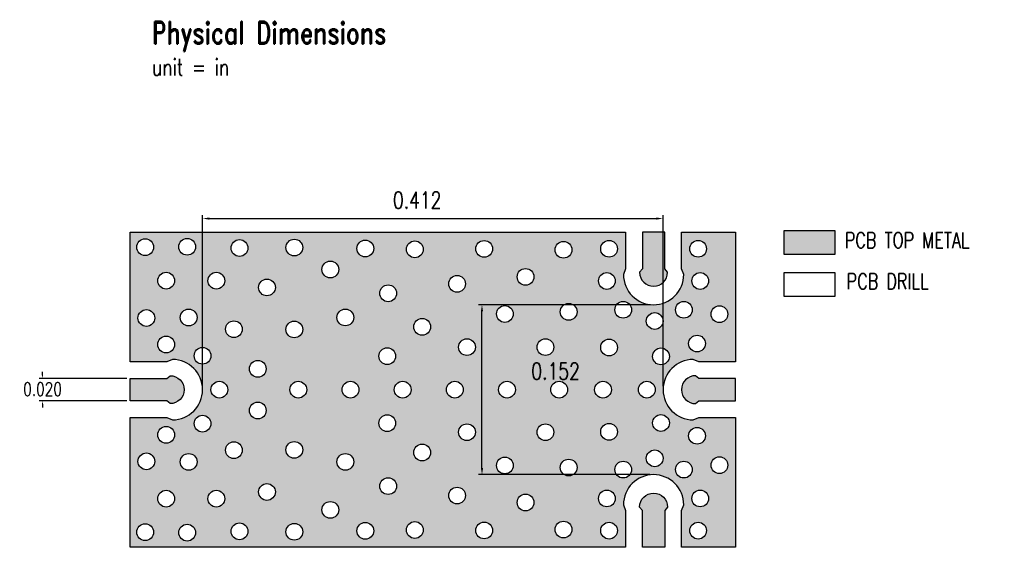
# Model space of a CAD drawing. Extents: x 103.772 to 104.653, y 120.459 to 120.931.
import ezdxf

# ---------------------------------------------------------------- set-up
doc = ezdxf.new("R2010")
doc.units = 0
doc.header["$MEASUREMENT"] = 0
doc.layers.get('0').update_dxf_attribs({"linetype": 'CONTINUOUS'})
doc.layers.get('Defpoints').update_dxf_attribs({"linetype": 'CONTINUOUS'})
for name, color, linetype in [('BOTTOM SELECTIVE', 251, 'CONTINUOUS'), ('LAYER_4', 130, 'CONTINUOUS'), ('PLATE UP', 233, 'CONTINUOUS'), ('RESISTOR', 250, 'CONTINUOUS'), ('SputAu_Bot', 23, 'CONTINUOUS')]:
    doc.layers.add(name, color=color, linetype=linetype)
doc.layers.add('LAYER_9', color=7, linetype='CONTINUOUS', true_color=0xcd6928)
doc.styles.add('ROMAND', font='romand.shx', dxfattribs={"width": 0.75, "bigfont": 'whgdtxt.shx'})
doc.dimstyles.get("Standard").update_dxf_attribs({"dimtxt": 0.18, "dimasz": 0.18, "dimexe": 0.18, "dimexo": 0.0625, "dimgap": 0.09, "dimtad": 0, "dimtih": 1, "dimtoh": 1, "dimdec": 4, "dimzin": 0, "dimdsep": 46, "dimtxsty": 'Standard', "dimcen": 0.09, "dimadec": 0, "dimazin": 0, "dimtfac": 1, "dimtdec": 4, "dimtofl": 0, "dimtmove": 0, "dimatfit": 3, "dimfxl": 1, "dimtolj": 1, "dimtzin": 0, "dimarcsym": 0})

# ---------------------------------------------------------------- blocks, each defined once
blk = doc.blocks.new('*D11')
at = {"color": 0, "lineweight": -2, "transparency": 16777216}
for p, q in [((103.79244, 120.61271), (103.79244, 120.61571)), ((103.86773, 120.60971), (103.78944, 120.60971)), ((103.86773, 120.58971), (103.78944, 120.58971)), ((103.79244, 120.58671), (103.79244, 120.58371))]:
    blk.add_line(p, q, dxfattribs=at)
at = {"color": 0, "transparency": 16777216}
for points in [[(103.79194, 120.61271), (103.79294, 120.61271), (103.79244, 120.60971)], [(103.79194, 120.58671), (103.79294, 120.58671), (103.79244, 120.58971)]]:
    blk.add_solid(points, dxfattribs=at)
at = {"layer": 'Defpoints', "color": 0, "transparency": 16777216}
for p in [(103.79244, 120.60971), (103.87073, 120.60971), (103.87073, 120.58971)]:
    blk.add_point(p, dxfattribs=at)
at = {"color": 0, "transparency": 16777216, "insert": (103.79244, 120.60019), "char_height": 0.012, "attachment_point": 5, "style": 'ROMAND'}
blk.add_mtext('\\A1;0.020', dxfattribs=at)
blk = doc.blocks.new('*D9')
at = {"color": 0, "lineweight": -2, "transparency": 16777216}
for p, q in [((103.93563, 120.60271), (103.93563, 120.75576)), ((103.94163, 120.75276), (104.34163, 120.75276)), ((104.34763, 120.60271), (104.34763, 120.75576))]:
    blk.add_line(p, q, dxfattribs=at)
at = {"color": 0, "transparency": 16777216}
for points in [[(103.94163, 120.75376), (103.94163, 120.75176), (103.93563, 120.75276)], [(104.34163, 120.75376), (104.34163, 120.75176), (104.34763, 120.75276)]]:
    blk.add_solid(points, dxfattribs=at)
at = {"layer": 'Defpoints', "color": 0, "transparency": 16777216}
for p in [(104.34763, 120.75276), (103.93563, 120.59971), (104.34763, 120.59971)]:
    blk.add_point(p, dxfattribs=at)
at = {"color": 0, "transparency": 16777216, "insert": (104.12761, 120.76924), "char_height": 0.015, "attachment_point": 5, "style": 'ROMAND'}
blk.add_mtext('\\A1;0.412', dxfattribs=at)
blk = doc.blocks.new('*D10')
at = {"color": 0, "lineweight": -2, "transparency": 16777216}
for p, q in [((104.33618, 120.67571), (104.1826, 120.67571)), ((104.1856, 120.5297), (104.1856, 120.66971)), ((104.33565, 120.5237), (104.1826, 120.5237))]:
    blk.add_line(p, q, dxfattribs=at)
at = {"color": 0, "transparency": 16777216}
for points in [[(104.1846, 120.66971), (104.1866, 120.66971), (104.1856, 120.67571)], [(104.1846, 120.5297), (104.1866, 120.5297), (104.1856, 120.5237)]]:
    blk.add_solid(points, dxfattribs=at)
at = {"layer": 'Defpoints', "color": 0, "transparency": 16777216}
for p in [(104.1856, 120.67571), (104.33918, 120.67571), (104.33865, 120.5237)]:
    blk.add_point(p, dxfattribs=at)
at = {"color": 0, "transparency": 16777216, "insert": (104.25148, 120.61627), "char_height": 0.015, "attachment_point": 5, "style": 'ROMAND'}
blk.add_mtext('\\A1;0.152', dxfattribs=at)

msp = doc.modelspace()

# ---------------------------------------------------------------- hatches: boundary and pattern name
at = {"layer": 'PLATE UP', "linetype": 'Continuous', "ltscale": 0.001, "true_color": 0xcd6928, "transparency": 33554521}
h = msp.add_hatch(color=32, dxfattribs=at)
h.dxf.hatch_style = 1
edge = h.paths.add_edge_path()
edge.add_line((104.41252, 120.49471), (104.41252, 120.49171))
edge.add_line((104.41252, 120.49171), (104.41252, 120.45881))
edge.add_line((104.41252, 120.45881), (104.36413, 120.45881))
edge.add_line((104.36413, 120.45881), (104.36413, 120.49171))
edge.add_line((104.36413, 120.49171), (104.36613, 120.49671))
edge.add_arc((104.33913, 120.49671), 0.027, 360, 540)
edge.add_line((104.31213, 120.49671), (104.31413, 120.49171))
edge.add_line((104.31413, 120.49171), (104.31413, 120.45881))
edge.add_line((104.31413, 120.45881), (103.87073, 120.45881))
edge.add_line((103.87073, 120.45881), (103.87073, 120.49171))
edge.add_line((103.87073, 120.49171), (103.87073, 120.49671))
edge.add_line((103.87073, 120.49671), (103.87073, 120.57471))
edge.add_line((103.87073, 120.57471), (103.90363, 120.57471))
edge.add_line((103.90363, 120.57471), (103.90863, 120.57271))
edge.add_arc((103.90863, 120.59971), 0.027, 270, 450)
edge.add_line((103.90863, 120.62671), (103.90363, 120.62471))
edge.add_line((103.90363, 120.62471), (103.87073, 120.62471))
edge.add_line((103.87073, 120.62471), (103.87073, 120.70271))
edge.add_line((103.87073, 120.70271), (103.87073, 120.70771))
edge.add_line((103.87073, 120.70771), (103.87073, 120.74069))
edge.add_line((103.87073, 120.74069), (104.31413, 120.74069))
edge.add_line((104.31413, 120.74069), (104.31413, 120.70771))
edge.add_line((104.31413, 120.70771), (104.31213, 120.70271))
edge.add_arc((104.33913, 120.70271), 0.027, 180, 360)
edge.add_line((104.36613, 120.70271), (104.36413, 120.70771))
edge.add_line((104.36413, 120.70771), (104.36413, 120.74069))
edge.add_line((104.36413, 120.74069), (104.41252, 120.74069))
edge.add_line((104.41252, 120.74069), (104.41252, 120.70771))
edge.add_line((104.41252, 120.70771), (104.41252, 120.70271))
edge.add_line((104.41252, 120.70271), (104.41252, 120.62471))
edge.add_line((104.41252, 120.62471), (104.37963, 120.62471))
edge.add_line((104.37963, 120.62471), (104.37463, 120.62671))
edge.add_arc((104.37463, 120.59971), 0.027, 90, 270)
edge.add_line((104.37463, 120.57271), (104.37963, 120.57471))
edge.add_line((104.37963, 120.57471), (104.41252, 120.57471))
edge.add_line((104.41252, 120.57471), (104.41252, 120.49471))
edge = h.paths.add_edge_path(flags=17)
edge.add_arc((103.90663, 120.59971), 0.0125, -90, 90, ccw=False)
edge.add_line((103.90663, 120.58721), (103.90363, 120.58971))
edge.add_line((103.90363, 120.58971), (103.87073, 120.58971))
edge.add_line((103.87073, 120.58971), (103.87073, 120.60971))
edge.add_line((103.87073, 120.60971), (103.90363, 120.60971))
edge.add_line((103.90363, 120.60971), (103.90663, 120.61221))
edge = h.paths.add_edge_path(flags=17)
edge.add_line((104.35163, 120.70471), (104.34913, 120.70771))
edge.add_line((104.34913, 120.70771), (104.34913, 120.7406))
edge.add_line((104.34913, 120.7406), (104.32913, 120.7406))
edge.add_line((104.32913, 120.7406), (104.32913, 120.70771))
edge.add_line((104.32913, 120.70771), (104.32663, 120.70471))
edge.add_arc((104.33913, 120.70471), 0.0125, 180, 360)
edge = h.paths.add_edge_path(flags=17)
edge.add_line((104.37663, 120.58721), (104.37963, 120.58971))
edge.add_line((104.37963, 120.58971), (104.41252, 120.58971))
edge.add_line((104.41252, 120.58971), (104.41252, 120.60971))
edge.add_line((104.41252, 120.60971), (104.37963, 120.60971))
edge.add_line((104.37963, 120.60971), (104.37663, 120.61221))
edge.add_arc((104.37663, 120.59971), 0.0125, 90, 270)
edge = h.paths.add_edge_path(flags=17)
edge.add_arc((104.33913, 120.49471), 0.0125, 0, 180, ccw=False)
edge.add_line((104.35163, 120.49471), (104.34913, 120.49171))
edge.add_line((104.34913, 120.49171), (104.34913, 120.45881))
edge.add_line((104.34913, 120.45881), (104.32913, 120.45881))
edge.add_line((104.32913, 120.45881), (104.32913, 120.49171))
edge.add_line((104.32913, 120.49171), (104.32663, 120.49471))
edge = h.paths.add_edge_path(flags=16)
edge.add_arc((103.96862, 120.7264), 0.0075, 0, 360)
edge = h.paths.add_edge_path(flags=16)
edge.add_arc((103.92183, 120.72755), 0.0075, 0, 360)
edge = h.paths.add_edge_path(flags=16)
edge.add_arc((103.88425, 120.72717), 0.0075, 0, 360)
edge = h.paths.add_edge_path(flags=16)
edge.add_arc((104.01771, 120.72679), 0.0075, 0, 360)
edge = h.paths.add_edge_path(flags=16)
edge.add_arc((104.0812, 120.72599), 0.0075, 0, 360)
edge = h.paths.add_edge_path(flags=16)
edge.add_arc((104.12554, 120.72522), 0.0075, 0, 360)
edge = h.paths.add_edge_path(flags=16)
edge.add_arc((104.1876, 120.72561), 0.0075, 0, 360)
edge = h.paths.add_edge_path(flags=16)
edge.add_arc((104.25853, 120.72484), 0.0075, 0, 360)
edge = h.paths.add_edge_path(flags=16)
edge.add_arc((104.2993, 120.72577), 0.0075, 0, 360)
edge = h.paths.add_edge_path(flags=16)
edge.add_arc((104.37895, 120.72577), 0.0075, 0, 360)
edge = h.paths.add_edge_path(flags=16)
edge.add_arc((104.38088, 120.69695), 0.0075, 0, 360)
edge = h.paths.add_edge_path(flags=16)
edge.add_arc((104.39802, 120.66721), 0.0075, 0, 360)
edge = h.paths.add_edge_path(flags=16)
edge.add_arc((104.37801, 120.64092), 0.0075, 0, 360)
edge = h.paths.add_edge_path(flags=16)
edge.add_arc((104.36626, 120.6712), 0.0075, 0, 360)
edge = h.paths.add_edge_path(flags=16)
edge.add_arc((104.34013, 120.6611), 0.0075, 0, 360)
edge = h.paths.add_edge_path(flags=16)
edge.add_arc((104.31199, 120.6712), 0.0075, 0, 360)
edge = h.paths.add_edge_path(flags=16)
edge.add_arc((104.29738, 120.69695), 0.0075, 0, 360)
edge = h.paths.add_edge_path(flags=16)
edge.add_arc((104.34574, 120.62949), 0.0075, 0, 360)
edge = h.paths.add_edge_path(flags=16)
edge.add_arc((104.33313, 120.59971), 0.0075, 0, 360)
edge = h.paths.add_edge_path(flags=16)
edge.add_arc((104.34575, 120.56992), 0.0075, 0, 360)
edge = h.paths.add_edge_path(flags=16)
edge.add_arc((104.37801, 120.55849), 0.0075, 0, 360)
edge = h.paths.add_edge_path(flags=16)
edge.add_arc((104.39802, 120.53221), 0.0075, 0, 360)
edge = h.paths.add_edge_path(flags=16)
edge.add_arc((104.38088, 120.50246), 0.0075, 0, 360)
edge = h.paths.add_edge_path(flags=16)
edge.add_arc((104.37895, 120.47364), 0.0075, 0, 360)
edge = h.paths.add_edge_path(flags=16)
edge.add_arc((104.36626, 120.52822), 0.0075, 0, 360)
edge = h.paths.add_edge_path(flags=16)
edge.add_arc((104.34013, 120.53831), 0.0075, 0, 360)
edge = h.paths.add_edge_path(flags=16)
edge.add_arc((104.31199, 120.52822), 0.0075, 0, 360)
edge = h.paths.add_edge_path(flags=16)
edge.add_arc((104.29738, 120.50246), 0.0075, 0, 360)
edge = h.paths.add_edge_path(flags=16)
edge.add_arc((104.2993, 120.47364), 0.0075, 0, 360)
edge = h.paths.add_edge_path(flags=16)
edge.add_arc((104.2993, 120.56202), 0.0075, 0, 360)
edge = h.paths.add_edge_path(flags=16)
edge.add_arc((104.29387, 120.59971), 0.0075, 0, 360)
edge = h.paths.add_edge_path(flags=16)
edge.add_arc((104.2993, 120.6374), 0.0075, 0, 360)
edge = h.paths.add_edge_path(flags=16)
edge.add_arc((104.26316, 120.53004), 0.0075, 0, 360)
edge = h.paths.add_edge_path(flags=16)
edge.add_arc((104.22461, 120.49884), 0.0075, 0, 360)
edge = h.paths.add_edge_path(flags=16)
edge.add_arc((104.24234, 120.56163), 0.0075, 0, 360)
edge = h.paths.add_edge_path(flags=16)
edge.add_arc((104.25469, 120.59971), 0.0075, 0, 360)
edge = h.paths.add_edge_path(flags=16)
edge.add_arc((104.26316, 120.66937), 0.0075, 0, 360)
edge = h.paths.add_edge_path(flags=16)
edge.add_arc((104.24234, 120.63778), 0.0075, 0, 360)
edge = h.paths.add_edge_path(flags=16)
edge.add_arc((104.22461, 120.70057), 0.0075, 0, 360)
edge = h.paths.add_edge_path(flags=16)
edge.add_arc((104.2061, 120.66744), 0.0075, 0, 360)
edge = h.paths.add_edge_path(flags=16)
edge.add_arc((104.25853, 120.47458), 0.0075, 0, 360)
edge = h.paths.add_edge_path(flags=16)
edge.add_arc((104.1876, 120.47381), 0.0075, 0, 360)
edge = h.paths.add_edge_path(flags=16)
edge.add_arc((104.12554, 120.47419), 0.0075, 0, 360)
edge = h.paths.add_edge_path(flags=16)
edge.add_arc((104.0812, 120.47342), 0.0075, 0, 360)
edge = h.paths.add_edge_path(flags=16)
edge.add_arc((104.01771, 120.47263), 0.0075, 0, 360)
edge = h.paths.add_edge_path(flags=16)
edge.add_arc((103.88425, 120.47225), 0.0075, 0, 360)
edge = h.paths.add_edge_path(flags=16)
edge.add_arc((103.92183, 120.47186), 0.0075, 0, 360)
edge = h.paths.add_edge_path(flags=16)
edge.add_arc((103.96862, 120.47301), 0.0075, 0, 360)
edge = h.paths.add_edge_path(flags=16)
edge.add_arc((104.04993, 120.49217), 0.0075, 0, 360)
edge = h.paths.add_edge_path(flags=16)
edge.add_arc((103.99322, 120.50822), 0.0075, 0, 360)
edge = h.paths.add_edge_path(flags=16)
edge.add_arc((103.94791, 120.50223), 0.0075, 0, 360)
edge = h.paths.add_edge_path(flags=16)
edge.add_arc((103.90305, 120.50223), 0.0075, 0, 360)
edge = h.paths.add_edge_path(flags=16)
edge.add_arc((104.10164, 120.51348), 0.0075, 0, 360)
edge = h.paths.add_edge_path(flags=16)
edge.add_arc((104.16331, 120.50501), 0.0075, 0, 360)
edge = h.paths.add_edge_path(flags=16)
edge.add_arc((104.2061, 120.53197), 0.0075, 0, 360)
edge = h.paths.add_edge_path(flags=16)
edge.add_arc((104.208, 120.59971), 0.0075, 0, 360)
edge = h.paths.add_edge_path(flags=16)
edge.add_arc((104.17218, 120.56163), 0.0075, 0, 360)
edge = h.paths.add_edge_path(flags=16)
edge.add_arc((104.13209, 120.54353), 0.0075, 0, 360)
edge = h.paths.add_edge_path(flags=16)
edge.add_arc((104.06335, 120.53509), 0.0075, 0, 360)
edge = h.paths.add_edge_path(flags=16)
edge.add_arc((104.01767, 120.54583), 0.0075, 0, 360)
edge = h.paths.add_edge_path(flags=16)
edge.add_arc((103.96367, 120.54565), 0.0075, 0, 360)
edge = h.paths.add_edge_path(flags=16)
edge.add_arc((103.92318, 120.53512), 0.0075, 0, 360)
edge = h.paths.add_edge_path(flags=16)
edge.add_arc((103.88532, 120.5356), 0.0075, 0, 360)
edge = h.paths.add_edge_path(flags=16)
edge.add_arc((103.90305, 120.5593), 0.0075, 0, 360)
edge = h.paths.add_edge_path(flags=16)
edge.add_arc((103.93563, 120.56935), 0.0075, 0, 360)
edge = h.paths.add_edge_path(flags=16)
edge.add_arc((103.98499, 120.58108), 0.0075, 0, 360)
edge = h.paths.add_edge_path(flags=16)
edge.add_arc((103.95063, 120.59971), 0.0075, 0, 360)
edge = h.paths.add_edge_path(flags=16)
edge.add_arc((103.98499, 120.61833), 0.0075, 0, 360)
edge = h.paths.add_edge_path(flags=16)
edge.add_arc((104.02127, 120.59971), 0.0075, 0, 360)
edge = h.paths.add_edge_path(flags=16)
edge.add_arc((104.06795, 120.59971), 0.0075, 0, 360)
edge = h.paths.add_edge_path(flags=16)
edge.add_arc((104.10086, 120.56972), 0.0075, 0, 360)
edge = h.paths.add_edge_path(flags=16)
edge.add_arc((104.11464, 120.59971), 0.0075, 0, 360)
edge = h.paths.add_edge_path(flags=16)
edge.add_arc((104.16132, 120.59971), 0.0075, 0, 360)
edge = h.paths.add_edge_path(flags=16)
edge.add_arc((104.17218, 120.63778), 0.0075, 0, 360)
edge = h.paths.add_edge_path(flags=16)
edge.add_arc((104.13209, 120.65589), 0.0075, 0, 360)
edge = h.paths.add_edge_path(flags=16)
edge.add_arc((104.10086, 120.62969), 0.0075, 0, 360)
edge = h.paths.add_edge_path(flags=16)
edge.add_arc((104.16331, 120.69441), 0.0075, 0, 360)
edge = h.paths.add_edge_path(flags=16)
edge.add_arc((104.10164, 120.68593), 0.0075, 0, 360)
edge = h.paths.add_edge_path(flags=16)
edge.add_arc((104.04993, 120.70724), 0.0075, 0, 360)
edge = h.paths.add_edge_path(flags=16)
edge.add_arc((104.06335, 120.66432), 0.0075, 0, 360)
edge = h.paths.add_edge_path(flags=16)
edge.add_arc((103.99322, 120.69119), 0.0075, 0, 360)
edge = h.paths.add_edge_path(flags=16)
edge.add_arc((104.01767, 120.65358), 0.0075, 0, 360)
edge = h.paths.add_edge_path(flags=16)
edge.add_arc((103.96367, 120.65376), 0.0075, 0, 360)
edge = h.paths.add_edge_path(flags=16)
edge.add_arc((103.93563, 120.63006), 0.0075, 0, 360)
edge = h.paths.add_edge_path(flags=16)
edge.add_arc((103.90305, 120.64012), 0.0075, 0, 360)
edge = h.paths.add_edge_path(flags=16)
edge.add_arc((103.92318, 120.6643), 0.0075, 0, 360)
edge = h.paths.add_edge_path(flags=16)
edge.add_arc((103.88532, 120.66382), 0.0075, 0, 360)
edge = h.paths.add_edge_path(flags=16)
edge.add_arc((103.90305, 120.69718), 0.0075, 0, 360)
edge = h.paths.add_edge_path(flags=16)
edge.add_arc((103.94791, 120.69718), 0.0075, 0, 360)
h = msp.add_hatch(color=32, dxfattribs=at)
h.dxf.hatch_style = 1
h.paths.add_polyline_path([(104.45585, 120.74209), (104.50116, 120.74209), (104.50116, 120.72072), (104.45585, 120.72055)])

# ---------------------------------------------------------------- linework, layer by layer
at = {"layer": 'LAYER_4', "linetype": 'Continuous', "ltscale": 0.001}
msp.add_lwpolyline([(104.45599, 120.70449), (104.5013, 120.70449), (104.5013, 120.68312), (104.45599, 120.68294)], close=True, dxfattribs=at)
for centre in [(103.88425, 120.72717), (103.92183, 120.72755), (103.96862, 120.7264), (104.01771, 120.72679), (104.0812, 120.72599), (104.12554, 120.72522), (104.1876, 120.72561), (104.25853, 120.72484), (104.2993, 120.72577), (104.37895, 120.72577), (104.04993, 120.70724), (104.22461, 120.70057), (103.90305, 120.69718), (103.94791, 120.69718), (103.99322, 120.69119), (104.16331, 120.69441), (104.29738, 120.69695), (104.38088, 120.69695), (104.10164, 120.68593), (104.2061, 120.66744), (104.26316, 120.66937), (104.31199, 120.6712), (104.36626, 120.6712), (104.39802, 120.66721), (103.88532, 120.66382), (103.92318, 120.6643), (104.06335, 120.66432), (104.13209, 120.65589), (104.34013, 120.6611), (103.96367, 120.65376), (104.01767, 120.65358), (103.90305, 120.64012), (104.37801, 120.64092), (103.93563, 120.63006), (104.10086, 120.62969), (104.17218, 120.63778), (104.24234, 120.63778), (104.2993, 120.6374), (104.34574, 120.62949), (103.98499, 120.61833), (103.95063, 120.59971), (104.02127, 120.59971), (104.06795, 120.59971), (104.11464, 120.59971), (104.16132, 120.59971), (104.208, 120.59971), (104.25469, 120.59971), (104.29387, 120.59971), (104.33313, 120.59971), (103.98499, 120.58108), (103.93563, 120.56935), (104.10086, 120.56972), (104.34575, 120.56992), (103.90305, 120.5593), (104.17218, 120.56163), (104.24234, 120.56163), (104.2993, 120.56202), (104.37801, 120.55849), (103.96367, 120.54565), (104.01767, 120.54583), (104.13209, 120.54353), (103.88532, 120.5356), (103.92318, 120.53512), (104.06335, 120.53509), (104.34013, 120.53831), (104.2061, 120.53197), (104.26316, 120.53004), (104.31199, 120.52822), (104.36626, 120.52822), (104.39802, 120.53221), (103.99322, 120.50822), (104.10164, 120.51348), (103.90305, 120.50223), (103.94791, 120.50223), (104.16331, 120.50501), (104.22461, 120.49884), (104.29738, 120.50246), (104.38088, 120.50246), (104.04993, 120.49217), (103.88425, 120.47225), (103.92183, 120.47186), (103.96862, 120.47301), (104.01771, 120.47263), (104.0812, 120.47342), (104.12554, 120.47419), (104.1876, 120.47381), (104.25853, 120.47458), (104.2993, 120.47364), (104.37895, 120.47364)]:
    msp.add_circle(centre, 0.0075, dxfattribs=at)
at = {"layer": 'LAYER_9', "linetype": 'Continuous', "ltscale": 0.001}
msp.add_lwpolyline([(104.41252, 120.49471), (104.41252, 120.49171), (104.41252, 120.45881), (104.36413, 120.45881), (104.36413, 120.49171), (104.36613, 120.49671, 1), (104.31213, 120.49671), (104.31413, 120.49171), (104.31413, 120.45881), (103.87073, 120.45881), (103.87073, 120.49171), (103.87073, 120.49671), (103.87073, 120.57471), (103.90363, 120.57471), (103.90863, 120.57271, 1), (103.90863, 120.62671), (103.90363, 120.62471), (103.87073, 120.62471), (103.87073, 120.70271), (103.87073, 120.70771), (103.87073, 120.74069), (104.31413, 120.74069), (104.31413, 120.70771), (104.31213, 120.70271, 1), (104.36613, 120.70271), (104.36413, 120.70771), (104.36413, 120.74069), (104.41252, 120.74069), (104.41252, 120.70771), (104.41252, 120.70271), (104.41252, 120.62471), (104.37963, 120.62471), (104.37463, 120.62671, 1), (104.37463, 120.57271), (104.37963, 120.57471), (104.41252, 120.57471)], format="xyb", close=True, dxfattribs=at)
msp.add_lwpolyline([(104.45585, 120.74209), (104.50116, 120.74209), (104.50116, 120.72072), (104.45585, 120.72055)], close=True, dxfattribs=at)
at = {"layer": 'RESISTOR'}
for points in [[(104.37463, 120.70271), (104.37463, 120.70271)], [(104.02123, 120.45873), (104.02123, 120.45873)]]:
    msp.add_lwpolyline(points, dxfattribs=at)
at = {"layer": 'SputAu_Bot', "linetype": 'Continuous', "ltscale": 0.001}
for points in [[(104.35163, 120.70471), (104.34913, 120.70771), (104.34913, 120.70771), (104.34913, 120.7406), (104.32913, 120.7406), (104.32913, 120.70771), (104.32663, 120.70471, 1)], [(103.90663, 120.61221, -1), (103.90663, 120.58721), (103.90363, 120.58971), (103.90363, 120.58971), (103.87073, 120.58971), (103.87073, 120.60971), (103.90363, 120.60971)], [(104.37663, 120.58721), (104.37963, 120.58971), (104.37963, 120.58971), (104.41252, 120.58971), (104.41252, 120.60971), (104.37963, 120.60971), (104.37663, 120.61221, 1)], [(104.32663, 120.49471, -1), (104.35163, 120.49471), (104.34913, 120.49171), (104.34913, 120.49171), (104.34913, 120.45881), (104.32913, 120.45881), (104.32913, 120.49171)]]:
    msp.add_lwpolyline(points, format="xyb", close=True, dxfattribs=at)

# ---------------------------------------------------------------- texts
at = {"layer": 'BOTTOM SELECTIVE', "attachment_point": 1, "style": 'ROMAND'}
for s, insert, char_height, width in [('{{\\C7;Physical Dimensions\\H0.75x;\\Punit = in }}', (103.89047, 120.92891), 0.02, 0.264056), ('{\\C7;PCB TOP METAL}', (104.51022, 120.74038), 0.014, 0.1457313), ('{\\C7;PCB DRILL}', (104.51184, 120.70366), 0.014, 0.1454364)]:
    msp.add_mtext(s, dxfattribs=dict(at, insert=insert, char_height=char_height, width=width))

# ---------------------------------------------------------------- dimensions: what is measured, and where the dimension line sits
dim = msp.add_linear_dim(base=(104.34763, 120.75276), p1=(103.93563, 120.59971), p2=(104.34763, 120.59971), dimstyle='Standard', override={"dimtxt": 0.015, "dimasz": 0.006, "dimexe": 0.003, "dimexo": 0.003, "dimgap": 0.003, "dimdec": 3, "dimtxsty": 'ROMAND', "dimtol": 0, "dimlim": 0, "dimtp": 0.002, "dimtm": 0.002, "dimtdec": 3, "dimtmove": 2})
dim.commit()
dim.dimension.update_dxf_attribs({"geometry": '*D9', "text_midpoint": (104.12761, 120.76924), "dimtype": 160})
for base, p1, p2, override, picture, middle in [((104.1856, 120.67571), (104.33865, 120.5237), (104.33918, 120.67571), {"dimtxt": 0.015, "dimasz": 0.006, "dimexe": 0.003, "dimexo": 0.003, "dimgap": 0.003, "dimdec": 3, "dimtxsty": 'ROMAND', "dimtol": 0, "dimlim": 0, "dimtp": 0.002, "dimtm": 0.002, "dimtdec": 3, "dimtmove": 2}, '*D10', (104.25148, 120.61627)), ((103.79244, 120.60971), (103.87073, 120.58971), (103.87073, 120.60971), {"dimtxt": 0.012, "dimasz": 0.003, "dimexe": 0.003, "dimexo": 0.003, "dimgap": 0.003, "dimdec": 3, "dimtxsty": 'ROMAND', "dimtol": 0, "dimlim": 0}, '*D11', (103.79244, 120.60019))]:
    dim = msp.add_linear_dim(base=base, p1=p1, p2=p2, angle=90, dimstyle='Standard', override=override)
    dim.commit()
    dim.dimension.update_dxf_attribs({"geometry": picture, "text_midpoint": middle, "dimtype": 160})

doc.saveas('drawing.dxf')
